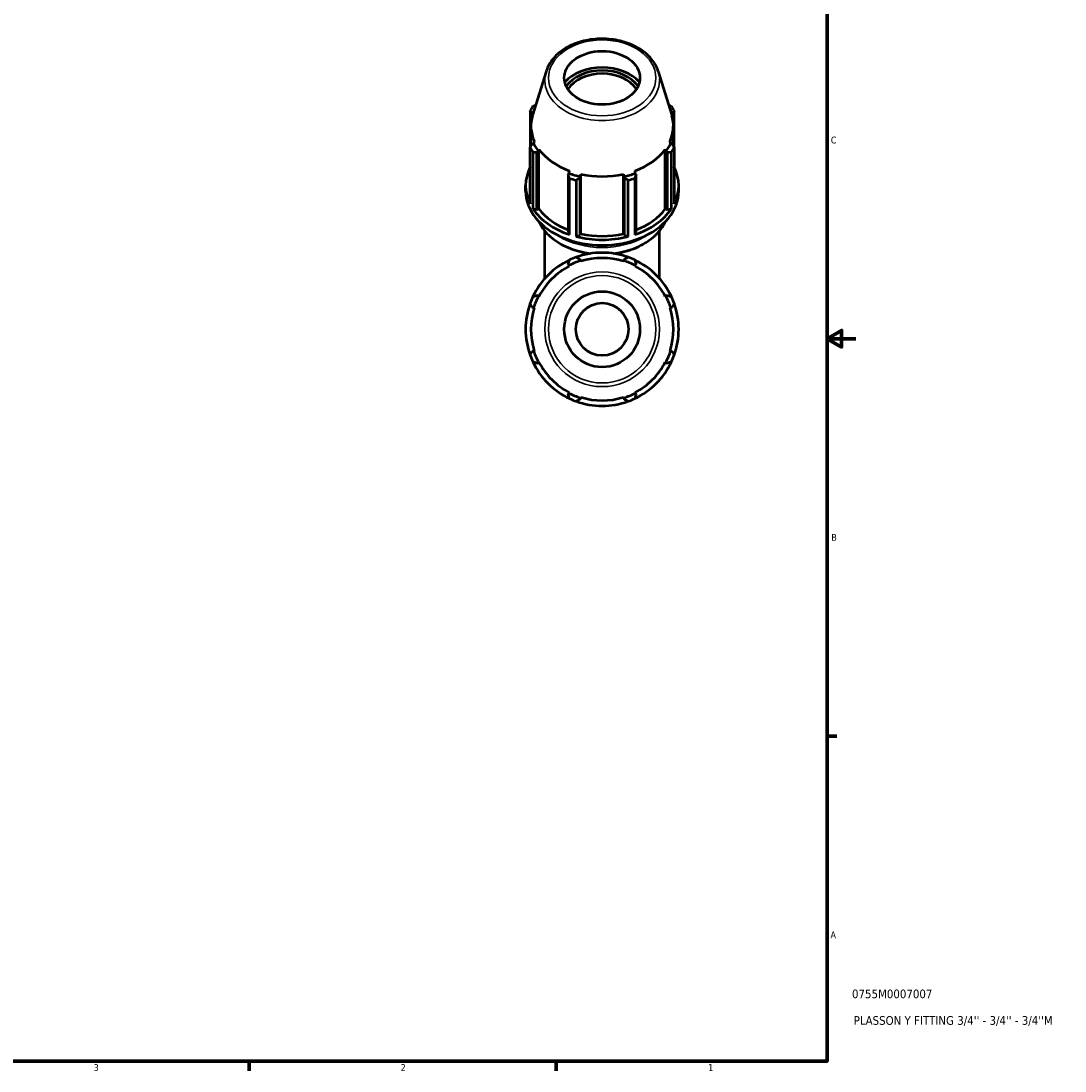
# Model space of a CAD drawing. Header units: inches. Extents: x 0.1 to 36.8, y -6.3 to 25.2.
# Tile 5 of 6: x 22.3 to 36.8, y 0.9 to 15.4. Entities that reach past the tile are written whole.
import ezdxf

# ---------------------------------------------------------------- set-up
doc = ezdxf.new("R2010")
doc.units = ezdxf.units.IN
doc.header["$MEASUREMENT"] = 0
for name, color, linetype, lineweight in [('Border (ANSI)', 7, 'Continuous', 70), ('Title (ANSI)', 7, 'Continuous', 50), ('Visible (ANSI)', 7, 'Continuous', 50), ('Visible Narrow (ANSI)', 7, 'Continuous', 35)]:
    doc.layers.add(name, color=color, linetype=linetype, lineweight=lineweight)
doc.styles.add('Note Text (ANSI)', font='tahoma.ttf')
doc.styles.add('Text Style29', font='tahoma.ttf')

# ---------------------------------------------------------------- blocks, each defined once
blk = doc.blocks.new('Borders Default Border')
at = {"layer": 'Border (ANSI)'}
for p, q in [((33.5, 5.5), (33.634, 5.5)), ((25.5, 1), (25.5, 0.866)), ((29.75, 1), (29.75, 0.866))]:
    blk.add_line(p, q, dxfattribs=at)
at = {"layer": 'Border (ANSI)', "flags": 128}
for points in [[(0.5, 1), (0.5, 21), (33.5, 21), (33.5, 1), (0.5, 1)], [(33.9, 11), (33.5, 11), (33.7, 11.115), (33.7, 10.885), (33.5, 11)]]:
    blk.add_lwpolyline(points, dxfattribs=at)
at = {"layer": 'Border (ANSI)', "color": 5, "true_color": 0x0000ff, "char_height": 0.0945, "attachment_point": 7, "style": 'Note Text (ANSI)'}
for s, insert in [('C', (33.552, 13.701)), ('B', (33.558, 8.203)), ('A', (33.547, 2.703)), ('3', (23.346, 0.864)), ('2', (27.596, 0.866)), ('1', (31.854, 0.866))]:
    blk.add_mtext(s, dxfattribs=dict(at, insert=insert))
blk = doc.blocks.new('Title Blocks ANSI - Large')
at = {"layer": 'Title (ANSI)', "color": 5, "true_color": 0x0000ff, "style": 'Text Style29'}
for tag, p in [('PART_NUMBER_001', (0.345, 0.873)), ('DESCRIPTION_001', (0.369, 0.505))]:
    blk.add_attdef(tag, p, '', height=0.12, dxfattribs=at)

msp = doc.modelspace()

# ---------------------------------------------------------------- linework, layer by layer
at = {"layer": 'Visible (ANSI)'}
for p, q in [((29.61, 14.7), (29.422, 14.092)), ((31.162, 14.7), (31.349, 14.092)), ((29.388, 14.153), (29.388, 13.645)), ((29.415, 14.125), (29.433, 14.126)), ((29.415, 14.066), (29.415, 14.125)), ((31.338, 14.126), (31.356, 14.125)), ((31.356, 14.125), (31.356, 14.066)), ((31.383, 13.645), (31.383, 14.153)), ((29.4, 13.666), (29.4, 13.943)), ((31.371, 13.666), (31.371, 13.943)), ((29.437, 13.703), (29.415, 13.692)), ((29.445, 13.734), (29.437, 13.703)), ((31.334, 13.703), (31.326, 13.734)), ((31.356, 13.692), (31.334, 13.703)), ((29.388, 12.866), (29.388, 13.645)), ((29.427, 13.58), (29.427, 12.8)), ((29.483, 13.577), (29.503, 13.589)), ((29.483, 12.787), (29.483, 13.577)), ((29.503, 13.589), (29.511, 13.622)), ((29.511, 12.797), (29.511, 13.622)), ((31.26, 13.622), (31.268, 13.589)), ((31.26, 12.797), (31.26, 13.622)), ((31.268, 13.589), (31.288, 13.577)), ((31.288, 13.577), (31.288, 12.787)), ((31.345, 12.8), (31.345, 13.58)), ((31.383, 13.645), (31.383, 12.866)), ((29.926, 13.29), (29.916, 13.271)), ((29.916, 13.271), (29.916, 12.481)), ((29.93, 13.325), (29.926, 13.29)), ((30.08, 13.223), (30.087, 13.243)), ((30.087, 13.243), (30.089, 13.279)), ((30.089, 12.455), (30.089, 13.279)), ((30.682, 13.279), (30.685, 13.243)), ((30.682, 12.455), (30.682, 13.279)), ((30.685, 13.243), (30.692, 13.223)), ((30.845, 13.29), (30.841, 13.325)), ((30.856, 13.271), (30.845, 13.29)), ((30.856, 12.481), (30.856, 13.271)), ((29.326, 13.044), (29.326, 13.119)), ((29.934, 12.441), (29.934, 13.221)), ((30.027, 13.194), (30.027, 12.414)), ((30.08, 12.433), (30.08, 13.223)), ((30.692, 13.223), (30.692, 12.433)), ((30.745, 12.414), (30.745, 13.194)), ((30.837, 13.221), (30.837, 12.441)), ((31.446, 13.044), (31.446, 13.119)), ((29.427, 12.8), (29.483, 12.787)), ((29.483, 12.787), (29.511, 12.797)), ((31.26, 12.797), (31.288, 12.787)), ((31.288, 12.787), (31.345, 12.8)), ((29.591, 11.832), (29.591, 12.493)), ((29.916, 12.481), (29.934, 12.441)), ((30.027, 12.414), (30.08, 12.433)), ((30.08, 12.433), (30.089, 12.455)), ((30.682, 12.455), (30.692, 12.433)), ((30.692, 12.433), (30.745, 12.414)), ((30.837, 12.441), (30.856, 12.481)), ((31.181, 11.832), (31.181, 12.493)), ((30.087, 12.08), (30.08, 12.101)), ((30.089, 12.071), (30.087, 12.08)), ((30.685, 12.08), (30.682, 12.071)), ((30.692, 12.101), (30.685, 12.08)), ((29.916, 12.034), (29.926, 12.013)), ((29.926, 12.013), (29.93, 12.005)), ((30.841, 12.005), (30.845, 12.013)), ((30.845, 12.013), (30.856, 12.034)), ((29.503, 11.59), (29.483, 11.601)), ((29.511, 11.586), (29.503, 11.59)), ((31.268, 11.59), (31.26, 11.586)), ((31.288, 11.601), (31.268, 11.59)), ((29.415, 11.437), (29.437, 11.43)), ((29.437, 11.43), (29.445, 11.427)), ((31.326, 11.427), (31.334, 11.43)), ((31.334, 11.43), (31.356, 11.437)), ((29.437, 10.832), (29.415, 10.825)), ((29.445, 10.835), (29.437, 10.832)), ((31.334, 10.832), (31.326, 10.835)), ((31.356, 10.825), (31.334, 10.832)), ((29.483, 10.661), (29.503, 10.672)), ((29.503, 10.672), (29.511, 10.676)), ((31.26, 10.676), (31.268, 10.672)), ((31.268, 10.672), (31.288, 10.661)), ((29.926, 10.249), (29.916, 10.228)), ((29.93, 10.257), (29.926, 10.249)), ((30.08, 10.16), (30.087, 10.182)), ((30.087, 10.182), (30.089, 10.191)), ((30.682, 10.191), (30.685, 10.182)), ((30.685, 10.182), (30.692, 10.16)), ((30.845, 10.249), (30.841, 10.257)), ((30.856, 10.228), (30.845, 10.249))]:
    msp.add_line(p, q, dxfattribs=at)
for radius in [0.524, 0.364]:
    msp.add_circle((30.386, 11.131), radius, dxfattribs=at)
for radius, start, end in [(1.06, 115.208, 154.792), (0.995, 107.5, 117.5), (1.06, 109.792, 115.208), (1.06, 70.208, 109.792), (0.986, 72.5, 107.5), (0.995, 62.5, 72.5), (1.06, 64.792, 70.208), (1.06, 25.208, 64.792), (0.986, 117.5, 152.5), (0.986, 27.5, 62.5), (1.06, 160.208, 199.792), (1.06, 154.792, 160.208), (0.995, 152.5, 162.5), (0.995, 17.5, 27.5), (1.06, 19.792, 25.208), (1.06, 340.208, 19.792), (0.986, 162.5, 197.5), (0.986, 342.5, 17.5), (1.06, 199.792, 205.208), (0.995, 197.5, 207.5), (0.995, 332.5, 342.5), (1.06, 334.792, 340.208), (1.06, 205.208, 244.792), (0.986, 207.5, 242.5), (1.06, 295.208, 334.792), (0.986, 297.5, 332.5), (0.995, 242.5, 252.5), (0.986, 252.5, 287.5), (0.995, 287.5, 297.5), (1.06, 244.792, 250.208), (1.06, 250.208, 289.792), (1.06, 289.792, 295.208)]:
    msp.add_arc((30.386, 11.131), radius, start, end, dxfattribs=at)
msp.add_ellipse((30.386, 14.61), major_axis=(0.524, 0), ratio=0.707107, dxfattribs=at)
for centre, major_axis, start_param, end_param in [((30.386, 14.32), (-0.611, 0), 3.703775, 5.721003), ((30.386, 14.32), (-0.555, 0), 3.60143, 5.823348), ((30.386, 14.298), (0.524, 0), 0.435103, 2.70649), ((30.386, 13.899), (-1.06, 0), 5.843222, 5.93775), ((30.386, 13.899), (1.06, 0), 0.345435, 0.439963), ((30.386, 13.943), (-0.986, 0), 6.068995, 6.588618), ((30.386, 13.943), (0.986, 0), 5.977753, 6.497376), ((30.386, 13.914), (-0.995, 0), 0.305433, 0.479966), ((30.386, 13.914), (0.995, 0), 5.80322, 5.977753), ((30.386, 13.899), (-1.06, 0), 0.345435, 0.439963), ((30.386, 13.943), (0.986, 0), 3.621558, 4.232423), ((30.386, 13.943), (0.986, 0), 5.192355, 5.80322), ((30.386, 13.899), (1.06, 0), 5.843222, 5.93775), ((30.386, 13.119), (-1.06, 0), 5.93775, 6.628621), ((30.386, 13.119), (1.06, 0), 5.93775, 6.628621), ((30.386, 13.914), (0.995, 0), 4.232423, 4.406956), ((30.386, 13.943), (0.986, 0), 4.406956, 5.017822), ((30.386, 13.914), (0.995, 0), 5.017822, 5.192355), ((30.386, 13.899), (1.06, 0), 4.272426, 4.366954), ((30.386, 13.899), (1.06, 0), 5.057824, 5.152352), ((30.386, 13.044), (-1.06, 0), 0, 3.141593), ((30.386, 13.119), (1.06, 0), 3.581556, 4.272426), ((30.386, 13.119), (0.986, 0), 3.621558, 4.215556), ((30.386, 13.119), (1.06, 0), 5.152352, 5.843222), ((30.386, 13.119), (0.986, 0), 5.209222, 5.80322), ((30.386, 13.119), (1.06, 0), 4.366954, 5.057824), ((30.386, 13.119), (0.986, 0), 4.406956, 5.017822)]:
    msp.add_ellipse(centre, major_axis=major_axis, ratio=0.707107, start_param=start_param, end_param=end_param, dxfattribs=at)
for points, knots in [([(31.162, 14.7), (31.144, 14.759), (31.113, 14.816), (31.028, 14.92), (30.974, 14.968), (30.846, 15.049), (30.773, 15.082), (30.616, 15.13), (30.532, 15.144), (30.362, 15.154), (30.276, 15.149), (30.111, 15.119), (30.031, 15.094), (29.886, 15.028), (29.821, 14.986), (29.713, 14.888), (29.67, 14.833), (29.627, 14.75), (29.617, 14.725), (29.61, 14.7)], [3.355783, 3.355783, 3.355783, 3.355783, 3.661172, 3.661172, 3.979719, 3.979719, 4.305889, 4.305889, 4.633628, 4.633628, 4.961319, 4.961319, 5.289067, 5.289067, 5.616422, 5.616422, 5.939567, 5.939567, 6.068995, 6.068995, 6.068995, 6.068995]), ([(29.509, 12.623), (29.509, 12.623), (29.509, 12.623), (29.54, 12.556), (29.585, 12.493), (29.701, 12.38), (29.772, 12.331), (29.933, 12.249), (30.022, 12.218), (30.152, 12.19), (30.189, 12.184), (30.226, 12.179)], [0.311296, 0.311296, 0.311296, 0.311296, 0.312974, 0.312974, 0.629339, 0.629339, 0.950198, 0.950198, 1.272665, 1.272665, 1.395988, 1.395988, 1.395988, 1.395988]), ([(30.545, 12.179), (30.597, 12.185), (30.648, 12.195), (30.79, 12.231), (30.878, 12.266), (31.033, 12.353), (31.101, 12.405), (31.201, 12.514), (31.237, 12.567), (31.263, 12.623)], [1.745604, 1.745604, 1.745604, 1.745604, 1.917896, 1.917896, 2.240535, 2.240535, 2.562897, 2.562897, 2.830296, 2.830296, 2.830296, 2.830296])]:
    msp.add_open_spline(points, degree=3, knots=knots, dxfattribs=at)
for points, weights in [([(29.415, 14.125), (29.402, 14.139), (29.388, 14.153)], [1.04824731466, 1.04554288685, 1.04199413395]), ([(29.427, 14.218), (29.447, 14.227), (29.466, 14.234)], [1.05564786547, 1.05826863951, 1.0604717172]), ([(31.305, 14.234), (31.325, 14.227), (31.345, 14.218)], [1.0601960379, 1.05798606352, 1.0553585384]), ([(31.383, 14.153), (31.369, 14.139), (31.356, 14.125)], [1.05564786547, 1.05939650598, 1.06229057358]), ([(29.388, 13.645), (29.402, 13.669), (29.415, 13.692)], [1.05564786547, 1.05939650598, 1.06229057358]), ([(31.356, 13.692), (31.369, 13.669), (31.383, 13.645)], [1.04824731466, 1.04554288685, 1.04199413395]), ([(29.483, 13.577), (29.455, 13.578), (29.427, 13.58)], [1.06202087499, 1.05911684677, 1.0553585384]), ([(31.345, 13.58), (31.316, 13.578), (31.288, 13.577)], [1.05564786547, 1.05939650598, 1.06229057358]), ([(29.934, 13.221), (29.925, 13.246), (29.916, 13.271)], [1.01894118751, 1.0204758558, 1.02117853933]), ([(30.856, 13.271), (30.846, 13.246), (30.837, 13.221)], [1.01650388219, 1.01600906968, 1.01468550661]), ([(30.08, 13.223), (30.054, 13.209), (30.027, 13.194)], [1.02117853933, 1.0204758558, 1.01894118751]), ([(30.745, 13.194), (30.718, 13.209), (30.692, 13.223)], [1.01894118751, 1.0204758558, 1.02117853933]), ([(29.916, 12.034), (29.925, 12.061), (29.934, 12.09)], [1.00047277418, 1.00064486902, 1]), ([(30.027, 12.128), (30.054, 12.115), (30.08, 12.101)], [1, 1.00064486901, 1.00047277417]), ([(30.692, 12.101), (30.718, 12.115), (30.745, 12.128)], [1.00047277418, 1.00064486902, 1]), ([(30.837, 12.09), (30.846, 12.061), (30.856, 12.034)], [1, 1.00064486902, 1.00047277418]), ([(29.415, 11.437), (29.402, 11.463), (29.388, 11.49)], [1.00047277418, 1.00064486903, 1]), ([(29.427, 11.582), (29.455, 11.592), (29.483, 11.601)], [1, 1.00064486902, 1.00047277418]), ([(31.288, 11.601), (31.316, 11.592), (31.345, 11.582)], [1.00047277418, 1.00064486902, 1]), ([(31.383, 11.49), (31.369, 11.463), (31.356, 11.437)], [1, 1.00064486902, 1.00047277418]), ([(29.388, 10.772), (29.402, 10.799), (29.415, 10.825)], [1, 1.00064486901, 1.00047277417]), ([(31.356, 10.825), (31.369, 10.799), (31.383, 10.772)], [1.00047277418, 1.00064486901, 1]), ([(29.483, 10.661), (29.455, 10.67), (29.427, 10.68)], [1.00047277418, 1.00064486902, 1]), ([(31.345, 10.68), (31.316, 10.67), (31.288, 10.661)], [1, 1.00064486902, 1.00047277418]), ([(29.934, 10.172), (29.925, 10.201), (29.916, 10.228)], [1, 1.00064486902, 1.00047277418]), ([(30.856, 10.228), (30.846, 10.201), (30.837, 10.172)], [1.00047277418, 1.00064486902, 1]), ([(30.08, 10.16), (30.054, 10.147), (30.027, 10.134)], [1.00047277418, 1.00064486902, 1]), ([(30.745, 10.134), (30.718, 10.147), (30.692, 10.16)], [1, 1.00064486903, 1.00047277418])]:
    msp.add_rational_spline(points, weights, degree=2, dxfattribs=at)
at = {"layer": 'Visible Narrow (ANSI)'}
for radius in [0.794, 0.743]:
    msp.add_circle((30.386, 11.131), radius, dxfattribs=at)
msp.add_ellipse((30.386, 14.61), major_axis=(-0.743, 0), ratio=0.707107, dxfattribs=at)
for centre, major_axis, start_param, end_param in [((30.386, 14.581), (-0.794, 0), 6.247493, 9.46047), ((30.386, 12.827), (-0.922, 0), 0.376428, 1.368186), ((30.386, 12.827), (0.922, 0), 4.914999, 5.906757), ((30.386, 12.914), (0.922, 0), 3.997136, 5.427642), ((30.386, 12.928), (-0.901, 0), 1.322614, 1.818978)]:
    msp.add_ellipse(centre, major_axis=major_axis, ratio=0.707107, start_param=start_param, end_param=end_param, dxfattribs=at)

# ---------------------------------------------------------------- block references
msp.add_blockref('Borders Default Border', (0, 0))
msp.add_blockref('Title Blocks ANSI - Large', (33.5, 1)).add_auto_attribs({'PART_NUMBER_001': '0755M0007007', 'DESCRIPTION_001': "PLASSON Y FITTING 3/4'' - 3/4'' - 3/4''M"})

doc.saveas('drawing.dxf')
